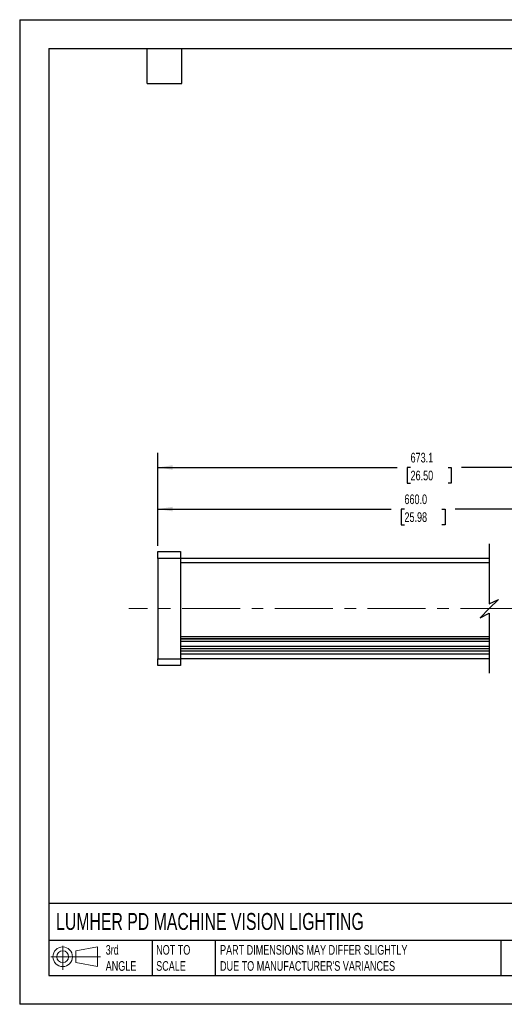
# Model space of a CAD drawing. Header units: millimetres. Extents: x 0 to 279, y 0 to 216.
# Tile 1 of 4: x 0 to 106, y 0 to 216. Entities that reach past the tile are written whole.
import ezdxf

# ---------------------------------------------------------------- set-up
doc = ezdxf.new("R2010")
doc.units = ezdxf.units.MM
doc.linetypes.add('CENTERX2', pattern=[20.32, 12.7, -2.54, 2.54, -2.54])
doc.layers.add('CENTER', color=40, linetype='CENTERX2')
doc.layers.add('DIMENSIONS', color=140, linetype='Continuous', lineweight=25)
doc.layers.add('TEXT', color=140, linetype='Continuous', lineweight=25)
doc.styles.add('SLDTEXTSTYLE0', font='TXT', dxfattribs={"width": 0.7})
doc.dimstyles.new('SLDDIMSTYLE1', dxfattribs={"dimtxt": 2.158008, "dimasz": 3.302, "dimexe": 0, "dimexo": 0.0625, "dimgap": 0.539502, "dimtad": 0, "dimtih": 1, "dimtoh": 1, "dimdec": 1, "dimrnd": 1e-09, "dimzin": 4, "dimdsep": 46, "dimtxsty": 'SLDTEXTSTYLE0', "dimsah": 1, "dimcen": 0.09, "dimadec": 0, "dimazin": 1, "dimtfac": 1, "dimtdec": 1, "dimtofl": 0, "dimtmove": 0, "dimatfit": 3, "dimfxl": 0, "dimfrac": 2, "dimtolj": 1, "dimtzin": 12, "dimarcsym": 0})
doc.dimstyles.new('SLDDIMSTYLE3', dxfattribs={"dimtxt": 2.158008, "dimasz": 3.302, "dimexe": 0, "dimexo": 0.0625, "dimgap": 0.539502, "dimtad": 0, "dimtih": 1, "dimtoh": 1, "dimdec": 1, "dimrnd": 1e-09, "dimzin": 12, "dimdsep": 46, "dimtxsty": 'SLDTEXTSTYLE0', "dimsah": 1, "dimcen": 0.09, "dimadec": 0, "dimazin": 3, "dimtfac": 1, "dimtdec": 1, "dimtofl": 0, "dimtmove": 0, "dimatfit": 3, "dimfxl": 0, "dimfrac": 2, "dimtolj": 1, "dimtzin": 12, "dimarcsym": 0})

# ---------------------------------------------------------------- blocks, each defined once
blk = doc.blocks.new('Block11')
at = {"color": 7, "linetype": 'Continuous', "lineweight": 18}
for p, q in [((2.59, 5.31), (2.59, 0)), ((5.48, 4.17), (10.18, 5.03)), ((10.18, 5.03), (10.18, 0.73)), ((0, 2.88), (10.87, 2.88)), ((5.48, 1.6), (5.48, 4.17)), ((5.48, 1.6), (10.18, 0.73))]:
    blk.add_line(p, q, dxfattribs=at)
for radius in [2.15, 1.29]:
    blk.add_circle((2.59, 2.88), radius, dxfattribs=at)
blk = doc.blocks.new('Block12')
at = {"color": 7, "linetype": 'Continuous'}
blk.add_blockref('Block11', (0, 0), dxfattribs=at)
blk = doc.blocks.new('_D_5')
at = {"layer": 'DIMENSIONS'}
for p, q in [((30.26, 100.55), (30.26, 111.76)), ((181.64, 100.55), (181.64, 111.76)), ((30.26, 108.59), (81.4, 108.59)), ((84.32, 108.59), (83.6, 108.59)), ((83.6, 108.59), (83.6, 105.16)), ((92.53, 108.59), (93.25, 108.59)), ((93.25, 108.59), (93.25, 105.16)), ((133.62, 108.59), (95.45, 108.59)), ((134.33, 107.18), (133.62, 108.59)), ((135.74, 110), (134.33, 107.18)), ((136.44, 108.59), (135.74, 110)), ((181.64, 108.59), (136.44, 108.59)), ((83.6, 105.16), (84.32, 105.16)), ((93.25, 105.16), (92.53, 105.16))]:
    blk.add_line(p, q, dxfattribs=at)
for points in [[(30.26, 108.59), (33.56, 108.08), (33.56, 109.1)], [(181.64, 108.59), (178.34, 109.1), (178.34, 108.08)]]:
    blk.add_solid(points, dxfattribs=at)
at = {"layer": 'DIMENSIONS', "char_height": 2.117, "attachment_point": 1, "style": 'SLDTEXTSTYLE0'}
for s, insert in [('660.0', (84.32, 111.8)), ('25.98', (84.32, 107.89))]:
    blk.add_mtext(s, dxfattribs=dict(at, insert=insert))
blk = doc.blocks.new('_D_6')
at = {"layer": 'DIMENSIONS'}
for p, q in [((30.26, 100.55), (30.26, 120.89)), ((142.96, 119.13), (141.55, 116.3)), ((143.66, 117.71), (142.96, 119.13)), ((194.74, 88.35), (194.74, 120.89)), ((30.26, 117.71), (82.74, 117.71)), ((85.66, 117.71), (84.93, 117.71)), ((84.93, 117.71), (84.93, 114.28)), ((93.87, 117.71), (94.59, 117.71)), ((94.59, 117.71), (94.59, 114.28)), ((140.84, 117.71), (96.79, 117.71)), ((141.55, 116.3), (140.84, 117.71)), ((194.74, 117.71), (143.66, 117.71)), ((84.93, 114.28), (85.66, 114.28)), ((94.59, 114.28), (93.87, 114.28))]:
    blk.add_line(p, q, dxfattribs=at)
for points in [[(30.26, 117.71), (33.56, 117.21), (33.56, 118.22)], [(194.74, 117.71), (191.44, 118.22), (191.44, 117.21)]]:
    blk.add_solid(points, dxfattribs=at)
at = {"layer": 'DIMENSIONS', "char_height": 2.117, "attachment_point": 1, "style": 'SLDTEXTSTYLE0'}
for s, insert in [('673.1', (85.66, 120.93)), ('26.50', (85.66, 117.01))]:
    blk.add_mtext(s, dxfattribs=dict(at, insert=insert))

msp = doc.modelspace()

# ---------------------------------------------------------------- linework, layer by layer
at = {"color": 7, "linetype": 'Continuous'}
for p, q in [((0, 215.9), (0, 0)), ((0, 215.9), (279.4, 215.9)), ((279.4, 0), (0, 0))]:
    msp.add_line(p, q, dxfattribs=at)
for p, q in [((30.26, 97.78), (30.26, 99.28)), ((30.26, 99.28), (35.26, 99.28)), ((35.26, 97.78), (30.26, 97.78)), ((30.26, 97.78), (30.26, 75.78)), ((35.26, 99.28), (35.26, 97.78)), ((35.26, 97.78), (35.26, 75.78)), ((102.92, 97.78), (35.26, 97.78)), ((102.92, 96.78), (35.26, 96.78)), ((35.26, 80.68), (102.92, 80.68)), ((35.26, 80.19), (102.92, 80.19)), ((35.26, 80.15), (102.92, 80.15)), ((35.26, 79.66), (102.92, 79.66)), ((35.26, 78.52), (102.92, 78.52)), ((35.26, 78.03), (102.92, 78.03)), ((35.26, 78), (102.92, 78)), ((30.26, 75.78), (35.26, 75.78)), ((30.26, 74.28), (30.26, 75.78)), ((35.26, 77.51), (102.92, 77.51)), ((102.92, 76.78), (35.26, 76.78)), ((35.26, 75.78), (35.26, 74.28)), ((102.92, 75.78), (35.26, 75.78)), ((35.26, 74.28), (30.26, 74.28))]:
    msp.add_line(p, q)
at = {"layer": 'CENTER', "linetype": 'CENTERX2', "lineweight": 18}
msp.add_line((109.27, 86.78), (23.91, 86.78), dxfattribs=at)
at = {"layer": 'DIMENSIONS', "color": 140}
for p, q in [((102.92, 100.95), (102.92, 87.78)), ((102.92, 87.78), (104.92, 88.78)), ((104.92, 88.78), (102.92, 86.78)), ((102.92, 86.78), (100.92, 84.78)), ((100.92, 84.78), (102.92, 85.78)), ((102.92, 85.78), (102.92, 72.6))]:
    msp.add_line(p, q, dxfattribs=at)
at = {"layer": 'TEXT'}
for p, q in [((6.35, 209.55), (273.05, 209.55)), ((6.35, 209.55), (6.35, 6.35)), ((27.94, 201.93), (27.94, 209.55)), ((35.56, 201.93), (35.56, 209.55)), ((27.94, 201.93), (35.56, 201.93)), ((273.05, 22.13), (6.35, 22.13)), ((273.05, 13.97), (6.35, 13.97)), ((29.04, 13.97), (29.04, 6.35)), ((42.84, 13.97), (42.84, 6.35)), ((105.48, 13.97), (105.48, 6.35)), ((6.35, 6.35), (273.05, 6.35))]:
    msp.add_line(p, q, dxfattribs=at)

# ---------------------------------------------------------------- block references
msp.add_blockref('Block12', (6.84, 7.55), dxfattribs=at)

# ---------------------------------------------------------------- texts
at = {"layer": 'TEXT', "attachment_point": 1, "style": 'SLDTEXTSTYLE0'}
for s, insert, char_height in [('LUMHER PD MACHINE VISION LIGHTING', (7.97, 20.02), 3.7042), ('3rd^JANGLE', (18.85, 13), 2.117), ('NOT TO^JSCALE', (29.91, 13), 2.1167), ("PART DIMENSIONS MAY DIFFER SLIGHTLY ^JDUE TO MANUFACTURER'S VARIANCES", (43.91, 13), 2.1167)]:
    msp.add_mtext(s, dxfattribs=dict(at, insert=insert, char_height=char_height))

# ---------------------------------------------------------------- dimensions: what is measured, and where the dimension line sits
at = {"layer": 'DIMENSIONS'}
for base, p2, text, dimstyle, picture, middle in [((194.74, 117.71), (194.74, 87.08), '673.1', 'SLDDIMSTYLE3', '_D_6', (89.76, 117.71)), ((181.64, 108.59), (181.64, 99.28), '660.0', 'SLDDIMSTYLE1', '_D_5', (88.43, 108.59))]:
    dim = msp.add_linear_dim(base=base, p1=(30.26, 99.28), p2=p2, text=text, dimstyle=dimstyle, dxfattribs=at)
    dim.commit()
    dim.dimension.update_dxf_attribs({"geometry": picture, "text_midpoint": middle, "dimtype": 160})

doc.saveas('drawing.dxf')
